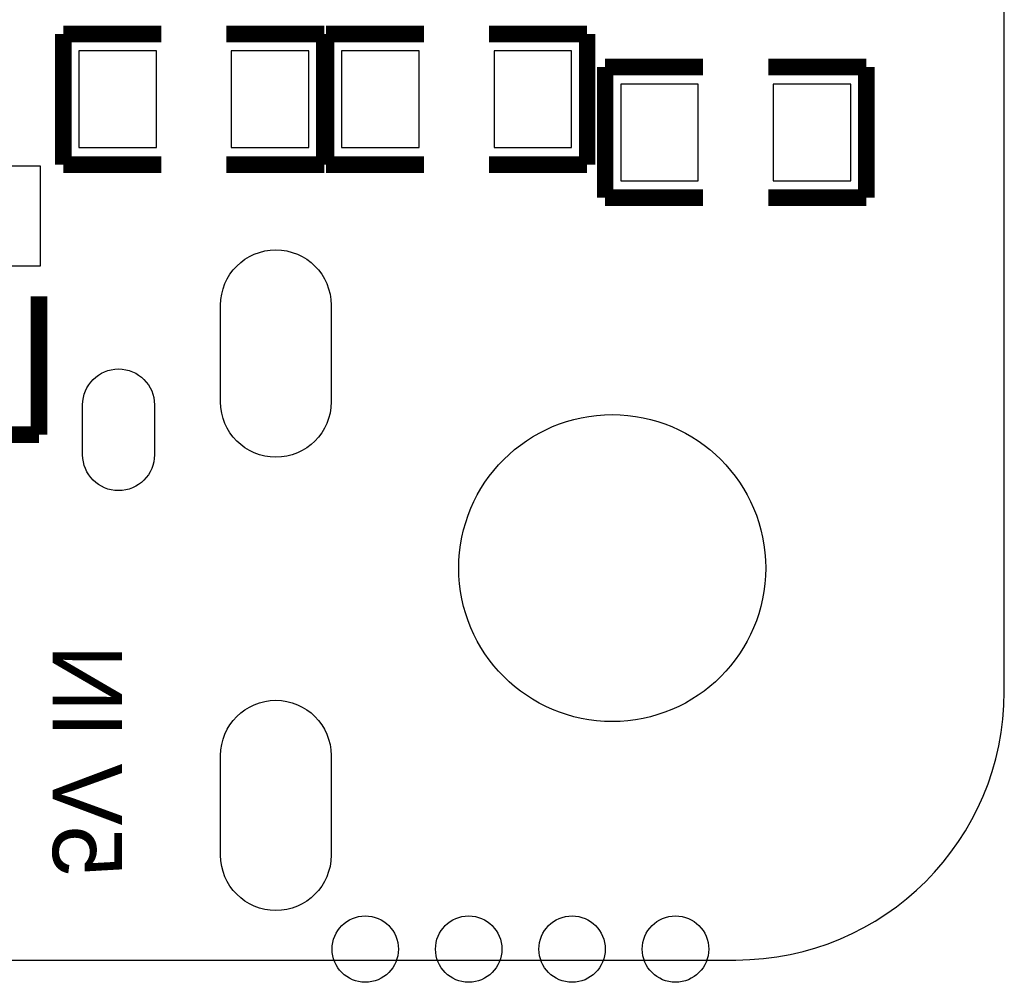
# Model space of a CAD drawing. Extents: x 0 to 65, y -0.2 to 30.2.
# Tile 224 of 237: x 56 to 65, y -0.2 to 8.6. Entities that reach past the tile are written whole.
import ezdxf

# ---------------------------------------------------------------- set-up
doc = ezdxf.new("R2010")
doc.units = 0
for name, color, linetype in [('BOARD_GEOMETRY_OUTLINE', 3, 'CONTINUOUS'), ('BOARD_GEOMETRY_SILKSCREEN_', 1, 'CONTINUOUS'), ('PACKAGE_GEOMETRY_SILKSCREE', 4, 'CONTINUOUS'), ('PIN_B', 5, 'CONTINUOUS')]:
    doc.layers.add(name, color=color, linetype=linetype)

msp = doc.modelspace()

# ---------------------------------------------------------------- linework, layer by layer
at = {"layer": 'BOARD_GEOMETRY_OUTLINE'}
msp.add_lwpolyline([(0, 2.802382, 0.444679), (2.5273, 0), (62.536324, 0, 0.414124), (65.001648, 2.465324), (65.001648, 27.525726, 0.414223), (62.5221, 30.005528), (2.45745, 30.005528, 0.414246), (0, 27.547824)], format="xyb", close=True, dxfattribs=at)
at = {"layer": 'PACKAGE_GEOMETRY_SILKSCREE', "const_width": 0.1524}
for points in [[(56.356504, 8.505698), (57.256426, 8.505698)], [(56.356504, 7.305802), (56.356504, 8.505698)], [(57.856374, 8.505698), (58.756296, 8.505698)], [(58.756296, 8.505698), (58.756296, 7.305802)], [(58.769504, 8.505698), (59.669426, 8.505698)], [(58.769504, 7.305802), (58.769504, 8.505698)], [(60.269374, 8.505698), (61.169296, 8.505698)], [(61.169296, 8.505698), (61.169296, 7.305802)], [(61.334904, 8.200898), (62.234826, 8.200898)], [(61.334904, 7.001002), (61.334904, 8.200898)], [(62.834774, 8.200898), (63.734696, 8.200898)], [(63.734696, 8.200898), (63.734696, 7.001002)], [(57.256426, 7.305802), (56.356504, 7.305802)], [(58.756296, 7.305802), (57.856374, 7.305802)], [(59.669426, 7.305802), (58.769504, 7.305802)], [(61.169296, 7.305802), (60.269374, 7.305802)], [(62.234826, 7.001002), (61.334904, 7.001002)], [(63.734696, 7.001002), (62.834774, 7.001002)], [(56.134, 4.826), (56.134, 6.096)], [(55.499, 4.826), (56.134, 4.826)]]:
    msp.add_lwpolyline(points, dxfattribs=at)
at = {"layer": 'PIN_B'}
for points in [[(56.500776, 8.35025), (56.500776, 7.46125), (57.211976, 7.46125), (57.211976, 8.35025)], [(57.900824, 8.35025), (57.900824, 7.46125), (58.612024, 7.46125), (58.612024, 8.35025)], [(59.624976, 7.46125), (59.624976, 8.35025), (58.913776, 8.35025), (58.913776, 7.46125)], [(61.025024, 7.46125), (61.025024, 8.35025), (60.313824, 8.35025), (60.313824, 7.46125)], [(61.479176, 8.04545), (61.479176, 7.15645), (62.190376, 7.15645), (62.190376, 8.04545)], [(62.879224, 8.04545), (62.879224, 7.15645), (63.590424, 7.15645), (63.590424, 8.04545)], [(55.2323, 7.2898), (55.2323, 6.3754), (56.1467, 6.3754), (56.1467, 7.2898)]]:
    msp.add_lwpolyline(points, close=True, dxfattribs=at)
for points in [[(58.817764, 6.014466), (58.817764, 5.125466, -1), (57.801764, 5.125466), (57.801764, 6.014466, -1)], [(57.194958, 5.098542), (57.194958, 4.641342, -1), (56.534558, 4.641342), (56.534558, 5.098542, -1)], [(58.817764, 1.87706), (58.817764, 0.96266, -1), (57.801764, 0.96266), (57.801764, 1.87706, -1)]]:
    msp.add_lwpolyline(points, format="xyb", close=True, dxfattribs=at)
for centre, radius in [((61.399928, 3.599942), 1.4097), ((59.1312, 0.100076), 0.3048), ((60.08116, 0.100076), 0.3048), ((61.03112, 0.100076), 0.3048), ((61.98108, 0.100076), 0.3048)]:
    msp.add_circle(centre, radius, dxfattribs=at)

# ---------------------------------------------------------------- texts
at = {"layer": 'BOARD_GEOMETRY_SILKSCREEN_', "text_generation_flag": 2, "width": 1.004}
msp.add_text('5V IN', height=0.635, rotation=270, dxfattribs=at).set_placement((56.261, 0.762))

doc.saveas('drawing.dxf')
